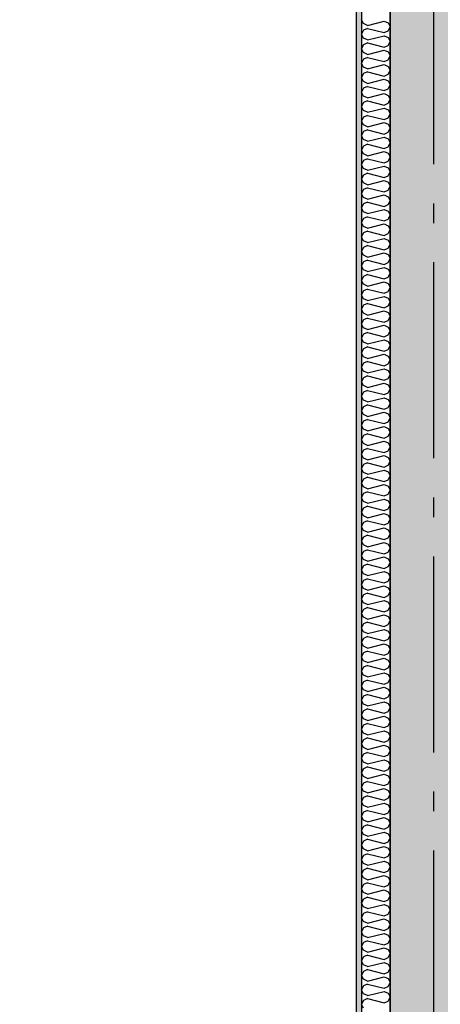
# Model space of a CAD drawing. Header units: millimetres. Extents: x -150 to 340931, y -1115 to 365939.
# Tile 143 of 253: x 293447 to 294519, y 350445 to 352956. Entities that reach past the tile are written whole.
import ezdxf
from ezdxf.enums import TextEntityAlignment as Align

# ---------------------------------------------------------------- set-up
doc = ezdxf.new("R2010")
doc.units = ezdxf.units.MM
doc.header["$LTSCALE"] = 0.5
doc.header["$MEASUREMENT"] = 0
doc.linetypes.add('Akselinje', pattern=[1500, 1000, -200, 100, -200])
doc.linetypes.add('PLINE', pattern=[0])
for name, color, linetype in [('232- Ikke-bærende yttervegger (Skravur)(Nye konstruksjoner)', 7, 'Continuous'), ('232- Ikke-bærende yttervegger(Nye konstruksjoner)', 7, 'Continuous'), ('242- Ikke-bærende innervegger (Skravur)(Nye konstruksjoner)', 7, 'Continuous'), ('242- Ikke-bærende innervegger(Nye konstruksjoner)', 7, 'Continuous'), ('82-- Modullinjer(Nye konstruksjoner)', 7, 'Continuous'), ('842-M___1_50 Målsetting bygning', 7, 'Continuous'), ('842-M___1_50 Målsetting bygning(Nye konstruksjoner)', 7, 'Continuous'), ('862- M___Nettoareal(Nye konstruksjoner)', 7, 'Continuous'), ('862- M___Nettoareal(Polylinje)(Nye konstruksjoner)', 7, 'Continuous'), ('862- M___Nettoareal(Tekst)(Nye konstruksjoner)', 7, 'Continuous')]:
    doc.layers.add(name, color=color, linetype=linetype)
doc.layers.add('236- Innvendig kledning og overflate(Nye konstruksjoner)', color=7, linetype='Continuous', lineweight=0)
doc.styles.add('GENERATED_STYLE_1', font='txt')
doc.styles.add('GENERATED_STYLE_3', font='arial.ttf')
doc.styles.add('GENERATED_STYLE_5', font='arial.ttf')
doc.dimstyles.new('GENERATED_STYLE__1', dxfattribs={"dimtxt": 100, "dimasz": 95, "dimexe": 0.18, "dimexo": 0.0625, "dimgap": 0, "dimtad": 1, "dimtih": 1, "dimtoh": 1, "dimdec": 0, "dimzin": 0, "dimdsep": 46, "dimtxsty": 'GENERATED_STYLE_3', "dimblk": 'ARROWHEAD_6', "dimblk1": 'ARROWHEAD_6', "dimblk2": 'ARROWHEAD_6', "dimcen": 0.09, "dimse1": 1, "dimse2": 1, "dimclrd": 256, "dimclre": 256, "dimclrt": 256, "dimadec": 1, "dimazin": 0, "dimtfac": 1, "dimtdec": 4, "dimtmove": 0, "dimatfit": 3, "dimfxl": 1, "dimtolj": 1, "dimtzin": 0, "dimarcsym": 0})
doc.dimstyles.new('GENERATED_STYLE__2', dxfattribs={"dimtxt": 100, "dimasz": 95, "dimexe": 0.18, "dimexo": 0.0625, "dimgap": 0, "dimtad": 1, "dimdec": 0, "dimzin": 0, "dimdsep": 46, "dimtxsty": 'GENERATED_STYLE_3', "dimblk": 'ARROWHEAD_6', "dimblk1": 'ARROWHEAD_6', "dimblk2": 'ARROWHEAD_6', "dimcen": 0.09, "dimse1": 1, "dimse2": 1, "dimclrd": 256, "dimclre": 256, "dimclrt": 256, "dimadec": 1, "dimazin": 0, "dimtfac": 1, "dimtdec": 4, "dimtmove": 0, "dimatfit": 3, "dimfxl": 1, "dimtolj": 1, "dimtzin": 0, "dimarcsym": 0})
doc.dimstyles.new('GENERATED_STYLE__4', dxfattribs={"dimtxt": 100, "dimasz": 95, "dimexe": 0.18, "dimexo": 0.0625, "dimgap": 0, "dimtad": 1, "dimdec": 0, "dimzin": 0, "dimdsep": 46, "dimtxsty": 'GENERATED_STYLE_3', "dimblk": 'ARROWHEAD_6', "dimblk1": 'ARROWHEAD_6', "dimblk2": 'ARROWHEAD_6', "dimcen": 0.09, "dimse1": 1, "dimse2": 1, "dimclrd": 256, "dimclre": 256, "dimclrt": 256, "dimadec": 1, "dimazin": 0, "dimtfac": 1, "dimtdec": 4, "dimtmove": 2, "dimatfit": 3, "dimfxl": 1, "dimtolj": 1, "dimtzin": 0, "dimarcsym": 0})

# ---------------------------------------------------------------- blocks, each defined once
blk = doc.blocks.new('LEILIGHET 7__2', base_point=(292118.6, 348580.7))
at = {"layer": '862- M___Nettoareal(Polylinje)(Nye konstruksjoner)', "linetype": 'PLINE', "flags": 128}
blk.add_lwpolyline([(294391, 356380.7), (286261, 356380.7), (286261, 348080.7), (289576, 348080.7), (289576, 349780.7), (294391, 349780.7)], close=True, dxfattribs=at)
at = {"layer": '862- M___Nettoareal(Tekst)(Nye konstruksjoner)', "style": 'GENERATED_STYLE_1'}
for tag, p in [('DUMMY_861', (288348.8, 358188.6)), ('ROOM_NAME', (287614.6, 358138.8)), ('DUMMY_862', (287614.6, 358000.4))]:
    blk.add_attdef(tag, text='', height=100, dxfattribs=at).set_placement(p, align=Align.TOP_LEFT)
blk = doc.blocks.new('STUE__37', base_point=(290949.5, 355025.2))
at = {"layer": '862- M___Nettoareal(Polylinje)(Nye konstruksjoner)', "linetype": 'PLINE', "flags": 128}
blk.add_lwpolyline([(289700, 349780.7), (294305, 349780.7), (294305, 356380.7), (289700, 356380.7), (289700, 355490.7), (289700, 354480.7)], close=True, dxfattribs=at)
at = {"layer": '862- M___Nettoareal(Tekst)(Nye konstruksjoner)', "style": 'GENERATED_STYLE_1'}
for tag, p in [('DUMMY_861', (291186.2, 355213.4)), ('ROOM_NAME', (290712.8, 355163.6)), ('DUMMY_862', (290712.8, 355025.2))]:
    blk.add_attdef(tag, text='', height=100, dxfattribs=at).set_placement(p, align=Align.TOP_LEFT)
blk = doc.blocks.new('Standard grid marker[85]', base_point=(294501, 363787.1))
at = {"layer": '82-- Modullinjer(Nye konstruksjoner)', "linetype": 'Akselinje'}
blk.add_line((294501, 363587.1), (294501, 339987.1), dxfattribs=at)
at = {"layer": '82-- Modullinjer(Nye konstruksjoner)', "style": 'GENERATED_STYLE_5'}
for tag, p in [('AC_MarkerText_1_0', (294501, 363963.5)), ('AC_MarkerText_1_1', (294501, 339713.5))]:
    blk.add_attdef(tag, text='', height=100, rotation=360, dxfattribs=at).set_placement(p, align=Align.TOP_CENTER)
blk = doc.blocks.new('*D774')
at = {"layer": '842-M___1_50 Målsetting bygning(Nye konstruksjoner)', "linetype": 'PLINE'}
for p, q in [((276294.5, 363585.1), (276294.5, 363772.6)), ((335668.8, 363585.1), (335668.8, 363772.6)), ((276344.5, 363728.9), (276244.5, 363628.9)), ((335618.8, 363628.9), (335718.8, 363728.9)), ((276219.5, 363678.9), (276294.5, 363678.9)), ((276294.5, 363678.9), (335668.8, 363678.9)), ((335668.8, 363678.9), (335743.8, 363678.9))]:
    blk.add_line(p, q, dxfattribs=at)
at = {"layer": '842-M___1_50 Målsetting bygning(Nye konstruksjoner)', "insert": (305772, 363698.9), "char_height": 100, "attachment_point": 7, "style": 'GENERATED_STYLE_3'}
blk.add_mtext('\\A1;{\\pql;\\fArial|b0|i0|c0|p0;\\W1.000000;59\xa0374}', dxfattribs=at)
blk = doc.blocks.new('ARROWHEAD_6')
at = {"linetype": 'Continuous'}
for p, q in [((-0.5, -0.5), (0.5, 0.5)), ((0, 0), (-1, 0))]:
    blk.add_line(p, q, dxfattribs=at)
blk = doc.blocks.new('*D902')
at = {"layer": '842-M___1_50 Målsetting bygning', "linetype": 'PLINE'}
for p, q in [((293925, 342391.1), (293925, 342578.6)), ((294391, 342391.1), (294391, 342578.6)), ((293975, 342534.9), (293875, 342434.9)), ((294441, 342534.9), (294341, 342434.9)), ((293925, 342484.9), (294391, 342484.9))]:
    blk.add_line(p, q, dxfattribs=at)
at = {"layer": '842-M___1_50 Målsetting bygning', "char_height": 100, "attachment_point": 7, "style": 'GENERATED_STYLE_3'}
for s, insert in [('\\A1;{\\pql;\\fArial|b0|i0|c0|p0;\\W1.000000;466}', (294043.6, 342504.9)), ('\\A1;{\\pql;\\fArial|b0|i0|c0|p0;\\W1.000000;220}', (294386.6, 342504.9))]:
    blk.add_mtext(s, dxfattribs=dict(at, insert=insert))
blk = doc.blocks.new('*D903')
at = {"layer": '842-M___1_50 Målsetting bygning', "linetype": 'PLINE'}
for p, q in [((294391, 342391.1), (294391, 342578.6)), ((294611, 342391.1), (294611, 342578.6)), ((294441, 342534.9), (294341, 342434.9)), ((294661, 342534.9), (294561, 342434.9)), ((294391, 342484.9), (294611, 342484.9))]:
    blk.add_line(p, q, dxfattribs=at)
blk = doc.blocks.new('*X1388')
at = {"layer": '242- Ikke-bærende innervegger (Skravur)(Nye konstruksjoner)', "linetype": 'PLINE'}
for p, q in [((294322.8, 352945.6), (294318, 352955.7)), ((294332.7, 352941.1), (294322.8, 352945.6)), ((294332.7, 352941.1), (294375.5, 352951.9)), ((294375.5, 352951.9), (294385.4, 352947.4)), ((294385.4, 352947.4), (294391, 352937.3)), ((294385.4, 352927.2), (294391, 352937.3)), ((294322.8, 352928.9), (294318, 352918.8)), ((294322.8, 352908.7), (294318, 352918.8)), ((294332.7, 352933.4), (294322.8, 352928.9)), ((294332.7, 352933.4), (294375.5, 352922.7)), ((294332.7, 352904.2), (294375.5, 352914.9)), ((294375.5, 352922.7), (294385.4, 352927.2)), ((294375.5, 352914.9), (294385.4, 352910.4)), ((294385.4, 352910.4), (294391, 352900.3)), ((294322.8, 352892), (294318, 352881.9)), ((294332.7, 352904.2), (294322.8, 352908.7)), ((294332.7, 352896.5), (294322.8, 352892)), ((294332.7, 352896.5), (294375.5, 352885.8)), ((294375.5, 352885.8), (294385.4, 352890.3)), ((294385.4, 352890.3), (294391, 352900.3)), ((294322.8, 352871.8), (294318, 352881.9)), ((294332.7, 352867.3), (294322.8, 352871.8)), ((294332.7, 352859.5), (294322.8, 352855)), ((294332.7, 352867.3), (294375.5, 352878)), ((294332.7, 352859.5), (294375.5, 352848.8)), ((294375.5, 352878), (294385.4, 352873.5)), ((294385.4, 352873.5), (294391, 352863.4)), ((294385.4, 352853.3), (294391, 352863.4)), ((294322.8, 352855), (294318, 352845)), ((294322.8, 352834.9), (294318, 352845)), ((294332.7, 352830.4), (294322.8, 352834.9)), ((294332.7, 352830.4), (294375.5, 352841.1)), ((294375.5, 352848.8), (294385.4, 352853.3)), ((294375.5, 352841.1), (294385.4, 352836.6)), ((294385.4, 352836.6), (294391, 352826.5)), ((294322.8, 352818.1), (294318, 352808)), ((294332.7, 352822.6), (294322.8, 352818.1)), ((294332.7, 352822.6), (294375.5, 352811.9)), ((294375.5, 352811.9), (294385.4, 352816.4)), ((294385.4, 352816.4), (294391, 352826.5)), ((294322.8, 352797.9), (294318, 352808)), ((294332.7, 352793.4), (294322.8, 352797.9)), ((294332.7, 352785.7), (294322.8, 352781.2)), ((294332.7, 352793.4), (294375.5, 352804.1)), ((294332.7, 352785.7), (294375.5, 352775)), ((294375.5, 352804.1), (294385.4, 352799.6)), ((294385.4, 352799.6), (294391, 352789.6)), ((294385.4, 352779.5), (294391, 352789.6)), ((294322.8, 352781.2), (294318, 352771.1)), ((294322.8, 352761), (294318, 352771.1)), ((294332.7, 352756.5), (294322.8, 352761)), ((294332.7, 352756.5), (294375.5, 352767.2)), ((294375.5, 352775), (294385.4, 352779.5)), ((294375.5, 352767.2), (294385.4, 352762.7)), ((294385.4, 352762.7), (294391, 352752.6)), ((294322.8, 352744.3), (294318, 352734.2)), ((294322.8, 352724.1), (294318, 352734.2)), ((294332.7, 352748.8), (294322.8, 352744.3)), ((294332.7, 352748.8), (294375.5, 352738)), ((294375.5, 352738), (294385.4, 352742.5)), ((294385.4, 352742.5), (294391, 352752.6)), ((294332.7, 352719.6), (294322.8, 352724.1)), ((294332.7, 352711.8), (294322.8, 352707.3)), ((294332.7, 352719.6), (294375.5, 352730.3)), ((294332.7, 352711.8), (294375.5, 352701.1)), ((294375.5, 352730.3), (294385.4, 352725.8)), ((294385.4, 352725.8), (294391, 352715.7)), ((294385.4, 352705.6), (294391, 352715.7)), ((294322.8, 352707.3), (294318, 352697.2)), ((294322.8, 352687.2), (294318, 352697.2)), ((294332.7, 352682.7), (294322.8, 352687.2)), ((294332.7, 352682.7), (294375.5, 352693.4)), ((294375.5, 352701.1), (294385.4, 352705.6)), ((294375.5, 352693.4), (294385.4, 352688.9)), ((294385.4, 352688.9), (294391, 352678.8)), ((294322.8, 352670.4), (294318, 352660.3)), ((294322.8, 352650.2), (294318, 352660.3)), ((294332.7, 352674.9), (294322.8, 352670.4)), ((294332.7, 352674.9), (294375.5, 352664.2)), ((294375.5, 352664.2), (294385.4, 352668.7)), ((294385.4, 352668.7), (294391, 352678.8)), ((294322.8, 352633.5), (294318, 352623.4)), ((294332.7, 352645.7), (294322.8, 352650.2)), ((294332.7, 352638), (294322.8, 352633.5)), ((294332.7, 352645.7), (294375.5, 352656.4)), ((294332.7, 352638), (294375.5, 352627.3)), ((294375.5, 352656.4), (294385.4, 352651.9)), ((294385.4, 352651.9), (294391, 352641.8)), ((294385.4, 352631.8), (294391, 352641.8)), ((294322.8, 352613.3), (294318, 352623.4)), ((294332.7, 352608.8), (294322.8, 352613.3)), ((294332.7, 352608.8), (294375.5, 352619.5)), ((294375.5, 352627.3), (294385.4, 352631.8)), ((294375.5, 352619.5), (294385.4, 352615)), ((294385.4, 352615), (294391, 352604.9)), ((294322.8, 352596.5), (294318, 352586.5)), ((294322.8, 352576.4), (294318, 352586.5)), ((294332.7, 352601), (294322.8, 352596.5)), ((294332.7, 352601), (294375.5, 352590.3)), ((294332.7, 352571.9), (294375.5, 352582.6)), ((294375.5, 352590.3), (294385.4, 352594.8)), ((294375.5, 352582.6), (294385.4, 352578.1)), ((294385.4, 352594.8), (294391, 352604.9)), ((294322.8, 352559.6), (294318, 352549.5)), ((294332.7, 352571.9), (294322.8, 352576.4)), ((294332.7, 352564.1), (294322.8, 352559.6)), ((294332.7, 352564.1), (294375.5, 352553.4)), ((294375.5, 352553.4), (294385.4, 352557.9)), ((294385.4, 352578.1), (294391, 352568)), ((294385.4, 352557.9), (294391, 352568)), ((294322.8, 352539.4), (294318, 352549.5)), ((294332.7, 352534.9), (294322.8, 352539.4)), ((294332.7, 352534.9), (294375.5, 352545.6)), ((294375.5, 352545.6), (294385.4, 352541.1)), ((294385.4, 352541.1), (294391, 352531.1)), ((294322.8, 352522.7), (294318, 352512.6)), ((294322.8, 352502.5), (294318, 352512.6)), ((294332.7, 352527.2), (294322.8, 352522.7)), ((294332.7, 352527.2), (294375.5, 352516.5)), ((294332.7, 352498), (294375.5, 352508.7)), ((294375.5, 352516.5), (294385.4, 352521)), ((294375.5, 352508.7), (294385.4, 352504.2)), ((294385.4, 352521), (294391, 352531.1)), ((294322.8, 352485.8), (294318, 352475.7)), ((294332.7, 352498), (294322.8, 352502.5)), ((294332.7, 352490.3), (294322.8, 352485.8)), ((294332.7, 352490.3), (294375.5, 352479.6)), ((294375.5, 352479.6), (294385.4, 352484.1)), ((294385.4, 352504.2), (294391, 352494.1)), ((294385.4, 352484.1), (294391, 352494.1)), ((294322.8, 352465.6), (294318, 352475.7)), ((294332.7, 352461.1), (294322.8, 352465.6)), ((294332.7, 352461.1), (294375.5, 352471.8)), ((294375.5, 352471.8), (294385.4, 352467.3)), ((294385.4, 352467.3), (294391, 352457.2)), ((294385.4, 352447.1), (294391, 352457.2)), ((294322.8, 352448.8), (294318, 352438.7)), ((294322.8, 352428.7), (294318, 352438.7)), ((294332.7, 352453.3), (294322.8, 352448.8)), ((294332.7, 352453.3), (294375.5, 352442.6)), ((294332.7, 352424.2), (294375.5, 352434.9)), ((294375.5, 352442.6), (294385.4, 352447.1)), ((294375.5, 352434.9), (294385.4, 352430.4)), ((294322.8, 352411.9), (294318, 352401.8)), ((294332.7, 352424.2), (294322.8, 352428.7)), ((294332.7, 352416.4), (294322.8, 352411.9)), ((294332.7, 352416.4), (294375.5, 352405.7)), ((294375.5, 352405.7), (294385.4, 352410.2)), ((294385.4, 352430.4), (294391, 352420.3)), ((294385.4, 352410.2), (294391, 352420.3)), ((294322.8, 352391.7), (294318, 352401.8)), ((294332.7, 352387.2), (294322.8, 352391.7)), ((294332.7, 352387.2), (294375.5, 352397.9)), ((294375.5, 352397.9), (294385.4, 352393.4)), ((294385.4, 352393.4), (294391, 352383.4)), ((294385.4, 352373.3), (294391, 352383.4)), ((294322.8, 352375), (294318, 352364.9)), ((294322.8, 352354.8), (294318, 352364.9)), ((294332.7, 352379.5), (294322.8, 352375)), ((294332.7, 352379.5), (294375.5, 352368.8)), ((294332.7, 352350.3), (294375.5, 352361)), ((294375.5, 352368.8), (294385.4, 352373.3)), ((294375.5, 352361), (294385.4, 352356.5)), ((294385.4, 352356.5), (294391, 352346.4)), ((294322.8, 352338), (294318, 352328)), ((294332.7, 352350.3), (294322.8, 352354.8)), ((294332.7, 352342.5), (294322.8, 352338)), ((294332.7, 352342.5), (294375.5, 352331.8)), ((294375.5, 352331.8), (294385.4, 352336.3)), ((294385.4, 352336.3), (294391, 352346.4)), ((294322.8, 352317.9), (294318, 352328)), ((294332.7, 352313.4), (294322.8, 352317.9)), ((294332.7, 352313.4), (294375.5, 352324.1)), ((294375.5, 352324.1), (294385.4, 352319.6)), ((294385.4, 352319.6), (294391, 352309.5)), ((294385.4, 352299.4), (294391, 352309.5)), ((294322.8, 352301.1), (294318, 352291)), ((294322.8, 352280.9), (294318, 352291)), ((294332.7, 352305.6), (294322.8, 352301.1)), ((294332.7, 352305.6), (294375.5, 352294.9)), ((294332.7, 352276.4), (294375.5, 352287.2)), ((294375.5, 352294.9), (294385.4, 352299.4)), ((294375.5, 352287.2), (294385.4, 352282.7)), ((294385.4, 352282.7), (294391, 352272.6)), ((294322.8, 352264.2), (294318, 352254.1)), ((294332.7, 352276.4), (294322.8, 352280.9)), ((294332.7, 352268.7), (294322.8, 352264.2)), ((294332.7, 352268.7), (294375.5, 352258)), ((294375.5, 352258), (294385.4, 352262.5)), ((294385.4, 352262.5), (294391, 352272.6)), ((294322.8, 352244), (294318, 352254.1)), ((294332.7, 352239.5), (294322.8, 352244)), ((294332.7, 352231.8), (294322.8, 352227.3)), ((294332.7, 352239.5), (294375.5, 352250.2)), ((294332.7, 352231.8), (294375.5, 352221.1)), ((294375.5, 352250.2), (294385.4, 352245.7)), ((294385.4, 352245.7), (294391, 352235.6)), ((294385.4, 352225.6), (294391, 352235.6)), ((294322.8, 352227.3), (294318, 352217.2)), ((294322.8, 352207.1), (294318, 352217.2)), ((294332.7, 352202.6), (294322.8, 352207.1)), ((294332.7, 352202.6), (294375.5, 352213.3)), ((294375.5, 352221.1), (294385.4, 352225.6)), ((294375.5, 352213.3), (294385.4, 352208.8)), ((294385.4, 352208.8), (294391, 352198.7)), ((294322.8, 352190.3), (294318, 352180.3)), ((294332.7, 352194.8), (294322.8, 352190.3)), ((294332.7, 352194.8), (294375.5, 352184.1)), ((294375.5, 352184.1), (294385.4, 352188.6)), ((294385.4, 352188.6), (294391, 352198.7)), ((294322.8, 352170.2), (294318, 352180.3)), ((294332.7, 352165.7), (294322.8, 352170.2)), ((294332.7, 352157.9), (294322.8, 352153.4)), ((294332.7, 352165.7), (294375.5, 352176.4)), ((294332.7, 352157.9), (294375.5, 352147.2)), ((294375.5, 352176.4), (294385.4, 352171.9)), ((294385.4, 352171.9), (294391, 352161.8)), ((294385.4, 352151.7), (294391, 352161.8)), ((294322.8, 352153.4), (294318, 352143.3)), ((294322.8, 352133.2), (294318, 352143.3)), ((294332.7, 352128.7), (294322.8, 352133.2)), ((294332.7, 352128.7), (294375.5, 352139.4)), ((294375.5, 352147.2), (294385.4, 352151.7)), ((294375.5, 352139.4), (294385.4, 352134.9)), ((294385.4, 352134.9), (294391, 352124.9)), ((294322.8, 352116.5), (294318, 352106.4)), ((294322.8, 352096.3), (294318, 352106.4)), ((294332.7, 352121), (294322.8, 352116.5)), ((294332.7, 352121), (294375.5, 352110.3)), ((294375.5, 352110.3), (294385.4, 352114.8)), ((294385.4, 352114.8), (294391, 352124.9)), ((294332.7, 352091.8), (294322.8, 352096.3)), ((294332.7, 352084.1), (294322.8, 352079.6)), ((294332.7, 352091.8), (294375.5, 352102.5)), ((294332.7, 352084.1), (294375.5, 352073.3)), ((294375.5, 352102.5), (294385.4, 352098)), ((294385.4, 352098), (294391, 352087.9)), ((294385.4, 352077.8), (294391, 352087.9)), ((294322.8, 352079.6), (294318, 352069.5)), ((294322.8, 352059.4), (294318, 352069.5)), ((294332.7, 352054.9), (294322.8, 352059.4)), ((294332.7, 352054.9), (294375.5, 352065.6)), ((294375.5, 352073.3), (294385.4, 352077.8)), ((294375.5, 352065.6), (294385.4, 352061.1)), ((294385.4, 352061.1), (294391, 352051)), ((294322.8, 352042.6), (294318, 352032.5)), ((294322.8, 352022.5), (294318, 352032.5)), ((294332.7, 352047.1), (294322.8, 352042.6)), ((294332.7, 352047.1), (294375.5, 352036.4)), ((294375.5, 352036.4), (294385.4, 352040.9)), ((294385.4, 352040.9), (294391, 352051)), ((294322.8, 352005.7), (294318, 351995.6)), ((294332.7, 352018), (294322.8, 352022.5)), ((294332.7, 352010.2), (294322.8, 352005.7)), ((294332.7, 352018), (294375.5, 352028.7)), ((294332.7, 352010.2), (294375.5, 351999.5)), ((294375.5, 352028.7), (294385.4, 352024.2)), ((294385.4, 352024.2), (294391, 352014.1)), ((294385.4, 352004), (294391, 352014.1)), ((294322.8, 351985.5), (294318, 351995.6)), ((294332.7, 351981), (294322.8, 351985.5)), ((294332.7, 351981), (294375.5, 351991.7)), ((294375.5, 351999.5), (294385.4, 352004)), ((294375.5, 351991.7), (294385.4, 351987.2)), ((294385.4, 351987.2), (294391, 351977.1)), ((294322.8, 351968.8), (294318, 351958.7)), ((294322.8, 351948.6), (294318, 351958.7)), ((294332.7, 351973.3), (294322.8, 351968.8)), ((294332.7, 351973.3), (294375.5, 351962.6)), ((294332.7, 351944.1), (294375.5, 351954.8)), ((294375.5, 351962.6), (294385.4, 351967.1)), ((294375.5, 351954.8), (294385.4, 351950.3)), ((294385.4, 351967.1), (294391, 351977.1)), ((294322.8, 351931.8), (294318, 351921.8)), ((294332.7, 351944.1), (294322.8, 351948.6)), ((294332.7, 351936.3), (294322.8, 351931.8)), ((294332.7, 351936.3), (294375.5, 351925.6)), ((294375.5, 351925.6), (294385.4, 351930.1)), ((294385.4, 351950.3), (294391, 351940.2)), ((294385.4, 351930.1), (294391, 351940.2)), ((294322.8, 351911.7), (294318, 351921.8)), ((294332.7, 351907.2), (294322.8, 351911.7)), ((294332.7, 351907.2), (294375.5, 351917.9)), ((294375.5, 351917.9), (294385.4, 351913.4)), ((294385.4, 351913.4), (294391, 351903.3)), ((294322.8, 351894.9), (294318, 351884.8)), ((294322.8, 351874.7), (294318, 351884.8)), ((294332.7, 351899.4), (294322.8, 351894.9)), ((294332.7, 351899.4), (294375.5, 351888.7)), ((294332.7, 351870.2), (294375.5, 351880.9)), ((294375.5, 351888.7), (294385.4, 351893.2)), ((294375.5, 351880.9), (294385.4, 351876.4)), ((294385.4, 351893.2), (294391, 351903.3)), ((294322.8, 351858), (294318, 351847.9)), ((294332.7, 351870.2), (294322.8, 351874.7)), ((294332.7, 351862.5), (294322.8, 351858)), ((294332.7, 351862.5), (294375.5, 351851.8)), ((294375.5, 351851.8), (294385.4, 351856.3)), ((294385.4, 351876.4), (294391, 351866.4)), ((294385.4, 351856.3), (294391, 351866.4)), ((294322.8, 351837.8), (294318, 351847.9)), ((294332.7, 351833.3), (294322.8, 351837.8)), ((294332.7, 351833.3), (294375.5, 351844)), ((294375.5, 351844), (294385.4, 351839.5)), ((294385.4, 351839.5), (294391, 351829.4)), ((294385.4, 351819.4), (294391, 351829.4)), ((294322.8, 351821.1), (294318, 351811)), ((294322.8, 351800.9), (294318, 351811)), ((294332.7, 351825.6), (294322.8, 351821.1)), ((294332.7, 351825.6), (294375.5, 351814.9)), ((294332.7, 351796.4), (294375.5, 351807.1)), ((294375.5, 351814.9), (294385.4, 351819.4)), ((294375.5, 351807.1), (294385.4, 351802.6)), ((294322.8, 351784.1), (294318, 351774)), ((294332.7, 351796.4), (294322.8, 351800.9)), ((294332.7, 351788.6), (294322.8, 351784.1)), ((294332.7, 351788.6), (294375.5, 351777.9)), ((294375.5, 351777.9), (294385.4, 351782.4)), ((294385.4, 351802.6), (294391, 351792.5)), ((294385.4, 351782.4), (294391, 351792.5)), ((294322.8, 351764), (294318, 351774)), ((294332.7, 351759.5), (294322.8, 351764)), ((294332.7, 351759.5), (294375.5, 351770.2)), ((294375.5, 351770.2), (294385.4, 351765.7)), ((294385.4, 351765.7), (294391, 351755.6)), ((294385.4, 351745.5), (294391, 351755.6)), ((294322.8, 351747.2), (294318, 351737.1)), ((294322.8, 351727), (294318, 351737.1)), ((294332.7, 351751.7), (294322.8, 351747.2)), ((294332.7, 351751.7), (294375.5, 351741)), ((294332.7, 351722.5), (294375.5, 351733.2)), ((294375.5, 351741), (294385.4, 351745.5)), ((294375.5, 351733.2), (294385.4, 351728.7)), ((294385.4, 351728.7), (294391, 351718.7)), ((294322.8, 351710.3), (294318, 351700.2)), ((294332.7, 351722.5), (294322.8, 351727)), ((294332.7, 351714.8), (294322.8, 351710.3)), ((294332.7, 351714.8), (294375.5, 351704.1)), ((294375.5, 351704.1), (294385.4, 351708.6)), ((294385.4, 351708.6), (294391, 351718.7)), ((294322.8, 351690.1), (294318, 351700.2)), ((294332.7, 351685.6), (294322.8, 351690.1)), ((294332.7, 351685.6), (294375.5, 351696.3)), ((294375.5, 351696.3), (294385.4, 351691.8)), ((294385.4, 351691.8), (294391, 351681.7)), ((294385.4, 351671.6), (294391, 351681.7)), ((294322.8, 351673.3), (294318, 351663.3)), ((294322.8, 351653.2), (294318, 351663.3)), ((294332.7, 351677.8), (294322.8, 351673.3)), ((294332.7, 351677.8), (294375.5, 351667.1)), ((294332.7, 351648.7), (294375.5, 351659.4)), ((294375.5, 351667.1), (294385.4, 351671.6)), ((294375.5, 351659.4), (294385.4, 351654.9)), ((294385.4, 351654.9), (294391, 351644.8)), ((294322.8, 351636.4), (294318, 351626.3)), ((294332.7, 351648.7), (294322.8, 351653.2)), ((294332.7, 351640.9), (294322.8, 351636.4)), ((294332.7, 351640.9), (294375.5, 351630.2)), ((294375.5, 351630.2), (294385.4, 351634.7)), ((294385.4, 351634.7), (294391, 351644.8)), ((294322.8, 351616.2), (294318, 351626.3)), ((294332.7, 351611.7), (294322.8, 351616.2)), ((294332.7, 351604), (294322.8, 351599.5)), ((294332.7, 351611.7), (294375.5, 351622.5)), ((294332.7, 351604), (294375.5, 351593.3)), ((294375.5, 351622.5), (294385.4, 351618)), ((294385.4, 351618), (294391, 351607.9)), ((294385.4, 351597.8), (294391, 351607.9)), ((294322.8, 351599.5), (294318, 351589.4)), ((294322.8, 351579.3), (294318, 351589.4)), ((294332.7, 351574.8), (294322.8, 351579.3)), ((294332.7, 351574.8), (294375.5, 351585.5)), ((294375.5, 351593.3), (294385.4, 351597.8)), ((294375.5, 351585.5), (294385.4, 351581)), ((294385.4, 351581), (294391, 351570.9)), ((294322.8, 351562.6), (294318, 351552.5)), ((294332.7, 351567.1), (294322.8, 351562.6)), ((294332.7, 351567.1), (294375.5, 351556.4)), ((294375.5, 351556.4), (294385.4, 351560.9)), ((294385.4, 351560.9), (294391, 351570.9)), ((294322.8, 351542.4), (294318, 351552.5)), ((294332.7, 351537.9), (294322.8, 351542.4)), ((294332.7, 351530.1), (294322.8, 351525.6)), ((294332.7, 351537.9), (294375.5, 351548.6)), ((294332.7, 351530.1), (294375.5, 351519.4)), ((294375.5, 351548.6), (294385.4, 351544.1)), ((294385.4, 351544.1), (294391, 351534)), ((294385.4, 351523.9), (294391, 351534)), ((294322.8, 351525.6), (294318, 351515.6)), ((294322.8, 351505.5), (294318, 351515.6)), ((294332.7, 351501), (294322.8, 351505.5)), ((294332.7, 351501), (294375.5, 351511.7)), ((294375.5, 351519.4), (294385.4, 351523.9)), ((294375.5, 351511.7), (294385.4, 351507.2)), ((294385.4, 351507.2), (294391, 351497.1)), ((294322.8, 351488.7), (294318, 351478.6)), ((294322.8, 351468.5), (294318, 351478.6)), ((294332.7, 351493.2), (294322.8, 351488.7)), ((294332.7, 351493.2), (294375.5, 351482.5)), ((294375.5, 351482.5), (294385.4, 351487)), ((294385.4, 351487), (294391, 351497.1)), ((294332.7, 351464), (294322.8, 351468.5)), ((294332.7, 351456.3), (294322.8, 351451.8)), ((294332.7, 351464), (294375.5, 351474.7)), ((294332.7, 351456.3), (294375.5, 351445.6)), ((294375.5, 351474.7), (294385.4, 351470.2)), ((294385.4, 351470.2), (294391, 351460.2)), ((294385.4, 351450.1), (294391, 351460.2)), ((294322.8, 351451.8), (294318, 351441.7)), ((294322.8, 351431.6), (294318, 351441.7)), ((294332.7, 351427.1), (294322.8, 351431.6)), ((294332.7, 351427.1), (294375.5, 351437.8)), ((294375.5, 351445.6), (294385.4, 351450.1)), ((294375.5, 351437.8), (294385.4, 351433.3)), ((294385.4, 351433.3), (294391, 351423.2)), ((294322.8, 351414.9), (294318, 351404.8)), ((294322.8, 351394.7), (294318, 351404.8)), ((294332.7, 351419.4), (294322.8, 351414.9)), ((294332.7, 351419.4), (294375.5, 351408.6)), ((294375.5, 351408.6), (294385.4, 351413.1)), ((294385.4, 351413.1), (294391, 351423.2)), ((294322.8, 351377.9), (294318, 351367.8)), ((294332.7, 351390.2), (294322.8, 351394.7)), ((294332.7, 351382.4), (294322.8, 351377.9)), ((294332.7, 351390.2), (294375.5, 351400.9)), ((294332.7, 351382.4), (294375.5, 351371.7)), ((294375.5, 351400.9), (294385.4, 351396.4)), ((294385.4, 351396.4), (294391, 351386.3)), ((294385.4, 351376.2), (294391, 351386.3)), ((294322.8, 351357.8), (294318, 351367.8)), ((294332.7, 351353.3), (294322.8, 351357.8)), ((294332.7, 351353.3), (294375.5, 351364)), ((294375.5, 351371.7), (294385.4, 351376.2)), ((294375.5, 351364), (294385.4, 351359.5)), ((294385.4, 351359.5), (294391, 351349.4)), ((294322.8, 351341), (294318, 351330.9)), ((294322.8, 351320.8), (294318, 351330.9)), ((294332.7, 351345.5), (294322.8, 351341)), ((294332.7, 351345.5), (294375.5, 351334.8)), ((294332.7, 351316.3), (294375.5, 351327)), ((294375.5, 351334.8), (294385.4, 351339.3)), ((294375.5, 351327), (294385.4, 351322.5)), ((294385.4, 351339.3), (294391, 351349.4)), ((294322.8, 351304.1), (294318, 351294)), ((294332.7, 351316.3), (294322.8, 351320.8)), ((294332.7, 351308.6), (294322.8, 351304.1)), ((294332.7, 351308.6), (294375.5, 351297.9)), ((294375.5, 351297.9), (294385.4, 351302.4)), ((294385.4, 351322.5), (294391, 351312.4)), ((294385.4, 351302.4), (294391, 351312.4)), ((294322.8, 351283.9), (294318, 351294)), ((294332.7, 351279.4), (294322.8, 351283.9)), ((294332.7, 351279.4), (294375.5, 351290.1)), ((294375.5, 351290.1), (294385.4, 351285.6)), ((294385.4, 351285.6), (294391, 351275.5)), ((294322.8, 351267.1), (294318, 351257.1)), ((294322.8, 351247), (294318, 351257.1)), ((294332.7, 351271.6), (294322.8, 351267.1)), ((294332.7, 351271.6), (294375.5, 351260.9)), ((294332.7, 351242.5), (294375.5, 351253.2)), ((294375.5, 351260.9), (294385.4, 351265.4)), ((294375.5, 351253.2), (294385.4, 351248.7)), ((294385.4, 351265.4), (294391, 351275.5)), ((294322.8, 351230.2), (294318, 351220.1)), ((294332.7, 351242.5), (294322.8, 351247)), ((294332.7, 351234.7), (294322.8, 351230.2)), ((294332.7, 351234.7), (294375.5, 351224)), ((294375.5, 351224), (294385.4, 351228.5)), ((294385.4, 351248.7), (294391, 351238.6)), ((294385.4, 351228.5), (294391, 351238.6)), ((294322.8, 351210), (294318, 351220.1)), ((294332.7, 351205.5), (294322.8, 351210)), ((294332.7, 351205.5), (294375.5, 351216.2)), ((294375.5, 351216.2), (294385.4, 351211.7)), ((294385.4, 351211.7), (294391, 351201.7)), ((294385.4, 351191.6), (294391, 351201.7)), ((294322.8, 351193.3), (294318, 351183.2)), ((294322.8, 351173.1), (294318, 351183.2)), ((294332.7, 351197.8), (294322.8, 351193.3)), ((294332.7, 351197.8), (294375.5, 351187.1)), ((294332.7, 351168.6), (294375.5, 351179.3)), ((294375.5, 351187.1), (294385.4, 351191.6)), ((294375.5, 351179.3), (294385.4, 351174.8)), ((294322.8, 351156.4), (294318, 351146.3)), ((294332.7, 351168.6), (294322.8, 351173.1)), ((294332.7, 351160.9), (294322.8, 351156.4)), ((294332.7, 351160.9), (294375.5, 351150.2)), ((294375.5, 351150.2), (294385.4, 351154.7)), ((294385.4, 351174.8), (294391, 351164.7)), ((294385.4, 351154.7), (294391, 351164.7)), ((294322.8, 351136.2), (294318, 351146.3)), ((294332.7, 351131.7), (294322.8, 351136.2)), ((294332.7, 351131.7), (294375.5, 351142.4)), ((294375.5, 351142.4), (294385.4, 351137.9)), ((294385.4, 351137.9), (294391, 351127.8)), ((294385.4, 351117.7), (294391, 351127.8)), ((294322.8, 351119.4), (294318, 351109.3)), ((294322.8, 351099.3), (294318, 351109.3)), ((294332.7, 351123.9), (294322.8, 351119.4)), ((294332.7, 351123.9), (294375.5, 351113.2)), ((294332.7, 351094.8), (294375.5, 351105.5)), ((294375.5, 351113.2), (294385.4, 351117.7)), ((294375.5, 351105.5), (294385.4, 351101)), ((294385.4, 351101), (294391, 351090.9)), ((294322.8, 351082.5), (294318, 351072.4)), ((294332.7, 351094.8), (294322.8, 351099.3)), ((294332.7, 351087), (294322.8, 351082.5)), ((294332.7, 351087), (294375.5, 351076.3)), ((294375.5, 351076.3), (294385.4, 351080.8)), ((294385.4, 351080.8), (294391, 351090.9)), ((294322.8, 351062.3), (294318, 351072.4)), ((294332.7, 351057.8), (294322.8, 351062.3)), ((294332.7, 351057.8), (294375.5, 351068.5)), ((294375.5, 351068.5), (294385.4, 351064)), ((294385.4, 351064), (294391, 351054)), ((294385.4, 351043.9), (294391, 351054)), ((294322.8, 351045.6), (294318, 351035.5)), ((294322.8, 351025.4), (294318, 351035.5)), ((294332.7, 351050.1), (294322.8, 351045.6)), ((294332.7, 351050.1), (294375.5, 351039.4)), ((294332.7, 351020.9), (294375.5, 351031.6)), ((294375.5, 351039.4), (294385.4, 351043.9)), ((294375.5, 351031.6), (294385.4, 351027.1)), ((294385.4, 351027.1), (294391, 351017)), ((294322.8, 351008.6), (294318, 350998.6)), ((294332.7, 351020.9), (294322.8, 351025.4)), ((294332.7, 351013.1), (294322.8, 351008.6)), ((294332.7, 351013.1), (294375.5, 351002.4)), ((294375.5, 351002.4), (294385.4, 351006.9)), ((294385.4, 351006.9), (294391, 351017)), ((294322.8, 350988.5), (294318, 350998.6)), ((294332.7, 350984), (294322.8, 350988.5)), ((294332.7, 350976.2), (294322.8, 350971.7)), ((294332.7, 350984), (294375.5, 350994.7)), ((294332.7, 350976.2), (294375.5, 350965.5)), ((294375.5, 350994.7), (294385.4, 350990.2)), ((294385.4, 350990.2), (294391, 350980.1)), ((294385.4, 350970), (294391, 350980.1)), ((294322.8, 350971.7), (294318, 350961.6)), ((294322.8, 350951.5), (294318, 350961.6)), ((294332.7, 350947), (294322.8, 350951.5)), ((294332.7, 350947), (294375.5, 350957.8)), ((294375.5, 350965.5), (294385.4, 350970)), ((294375.5, 350957.8), (294385.4, 350953.3)), ((294385.4, 350953.3), (294391, 350943.2)), ((294322.8, 350934.8), (294318, 350924.7)), ((294332.7, 350939.3), (294322.8, 350934.8)), ((294332.7, 350939.3), (294375.5, 350928.6)), ((294375.5, 350928.6), (294385.4, 350933.1)), ((294385.4, 350933.1), (294391, 350943.2)), ((294322.8, 350914.6), (294318, 350924.7)), ((294332.7, 350910.1), (294322.8, 350914.6)), ((294332.7, 350902.4), (294322.8, 350897.9)), ((294332.7, 350910.1), (294375.5, 350920.8)), ((294332.7, 350902.4), (294375.5, 350891.7)), ((294375.5, 350920.8), (294385.4, 350916.3)), ((294385.4, 350916.3), (294391, 350906.2)), ((294385.4, 350896.2), (294391, 350906.2)), ((294322.8, 350897.9), (294318, 350887.8)), ((294322.8, 350877.7), (294318, 350887.8)), ((294332.7, 350873.2), (294322.8, 350877.7)), ((294332.7, 350873.2), (294375.5, 350883.9)), ((294375.5, 350891.7), (294385.4, 350896.2)), ((294375.5, 350883.9), (294385.4, 350879.4)), ((294385.4, 350879.4), (294391, 350869.3)), ((294322.8, 350860.9), (294318, 350850.9)), ((294322.8, 350840.8), (294318, 350850.9)), ((294332.7, 350865.4), (294322.8, 350860.9)), ((294332.7, 350865.4), (294375.5, 350854.7)), ((294375.5, 350854.7), (294385.4, 350859.2)), ((294385.4, 350859.2), (294391, 350869.3)), ((294332.7, 350836.3), (294322.8, 350840.8)), ((294332.7, 350828.5), (294322.8, 350824)), ((294332.7, 350836.3), (294375.5, 350847)), ((294332.7, 350828.5), (294375.5, 350817.8)), ((294375.5, 350847), (294385.4, 350842.5)), ((294385.4, 350842.5), (294391, 350832.4)), ((294385.4, 350822.3), (294391, 350832.4)), ((294322.8, 350824), (294318, 350813.9)), ((294322.8, 350803.8), (294318, 350813.9)), ((294332.7, 350799.3), (294322.8, 350803.8)), ((294332.7, 350799.3), (294375.5, 350810)), ((294375.5, 350817.8), (294385.4, 350822.3)), ((294375.5, 350810), (294385.4, 350805.5)), ((294385.4, 350805.5), (294391, 350795.5)), ((294322.8, 350787.1), (294318, 350777)), ((294322.8, 350766.9), (294318, 350777)), ((294332.7, 350791.6), (294322.8, 350787.1)), ((294332.7, 350791.6), (294375.5, 350780.9)), ((294375.5, 350780.9), (294385.4, 350785.4)), ((294385.4, 350785.4), (294391, 350795.5)), ((294322.8, 350750.2), (294318, 350740.1)), ((294332.7, 350762.4), (294322.8, 350766.9)), ((294332.7, 350754.7), (294322.8, 350750.2)), ((294332.7, 350762.4), (294375.5, 350773.1)), ((294332.7, 350754.7), (294375.5, 350743.9)), ((294375.5, 350773.1), (294385.4, 350768.6)), ((294385.4, 350768.6), (294391, 350758.5)), ((294385.4, 350748.4), (294391, 350758.5)), ((294322.8, 350730), (294318, 350740.1)), ((294332.7, 350725.5), (294322.8, 350730)), ((294332.7, 350725.5), (294375.5, 350736.2)), ((294375.5, 350743.9), (294385.4, 350748.4)), ((294375.5, 350736.2), (294385.4, 350731.7)), ((294385.4, 350731.7), (294391, 350721.6)), ((294322.8, 350713.2), (294318, 350703.1)), ((294322.8, 350693.1), (294318, 350703.1)), ((294332.7, 350717.7), (294322.8, 350713.2)), ((294332.7, 350717.7), (294375.5, 350707)), ((294332.7, 350688.6), (294375.5, 350699.3)), ((294375.5, 350707), (294385.4, 350711.5)), ((294375.5, 350699.3), (294385.4, 350694.8)), ((294385.4, 350711.5), (294391, 350721.6)), ((294322.8, 350676.3), (294318, 350666.2)), ((294332.7, 350688.6), (294322.8, 350693.1)), ((294332.7, 350680.8), (294322.8, 350676.3)), ((294332.7, 350680.8), (294375.5, 350670.1)), ((294375.5, 350670.1), (294385.4, 350674.6)), ((294385.4, 350694.8), (294391, 350684.7)), ((294385.4, 350674.6), (294391, 350684.7)), ((294322.8, 350656.1), (294318, 350666.2)), ((294332.7, 350651.6), (294322.8, 350656.1)), ((294332.7, 350651.6), (294375.5, 350662.3)), ((294375.5, 350662.3), (294385.4, 350657.8)), ((294385.4, 350657.8), (294391, 350647.7)), ((294322.8, 350639.4), (294318, 350629.3)), ((294322.8, 350619.2), (294318, 350629.3)), ((294332.7, 350643.9), (294322.8, 350639.4)), ((294332.7, 350643.9), (294375.5, 350633.2)), ((294332.7, 350614.7), (294375.5, 350625.4)), ((294375.5, 350633.2), (294385.4, 350637.7)), ((294375.5, 350625.4), (294385.4, 350620.9)), ((294385.4, 350637.7), (294391, 350647.7)), ((294322.8, 350602.4), (294318, 350592.4)), ((294332.7, 350614.7), (294322.8, 350619.2)), ((294332.7, 350606.9), (294322.8, 350602.4)), ((294332.7, 350606.9), (294375.5, 350596.2)), ((294375.5, 350596.2), (294385.4, 350600.7)), ((294385.4, 350620.9), (294391, 350610.8)), ((294385.4, 350600.7), (294391, 350610.8)), ((294322.8, 350582.3), (294318, 350592.4)), ((294332.7, 350577.8), (294322.8, 350582.3)), ((294332.7, 350577.8), (294375.5, 350588.5)), ((294375.5, 350588.5), (294385.4, 350584)), ((294385.4, 350584), (294391, 350573.9)), ((294385.4, 350563.8), (294391, 350573.9)), ((294322.8, 350565.5), (294318, 350555.4)), ((294322.8, 350545.3), (294318, 350555.4)), ((294332.7, 350570), (294322.8, 350565.5)), ((294332.7, 350570), (294375.5, 350559.3)), ((294332.7, 350540.8), (294375.5, 350551.5)), ((294375.5, 350559.3), (294385.4, 350563.8)), ((294375.5, 350551.5), (294385.4, 350547)), ((294322.8, 350528.6), (294318, 350518.5)), ((294332.7, 350540.8), (294322.8, 350545.3)), ((294332.7, 350533.1), (294322.8, 350528.6)), ((294332.7, 350533.1), (294375.5, 350522.4)), ((294375.5, 350522.4), (294385.4, 350526.9)), ((294385.4, 350547), (294391, 350537)), ((294385.4, 350526.9), (294391, 350537)), ((294322.8, 350508.4), (294318, 350518.5)), ((294332.7, 350503.9), (294322.8, 350508.4)), ((294332.7, 350503.9), (294375.5, 350514.6)), ((294375.5, 350514.6), (294385.4, 350510.1)), ((294385.4, 350510.1), (294391, 350500)), ((294385.4, 350490), (294391, 350500)), ((294322.8, 350491.7), (294318, 350481.6)), ((294322.8, 350471.5), (294318, 350481.6)), ((294332.7, 350496.2), (294322.8, 350491.7)), ((294332.7, 350496.2), (294375.5, 350485.5)), ((294332.7, 350467), (294375.5, 350477.7)), ((294375.5, 350485.5), (294385.4, 350490)), ((294375.5, 350477.7), (294385.4, 350473.2)), ((294385.4, 350473.2), (294391, 350463.1)), ((294322.8, 350454.7), (294318, 350444.6)), ((294332.7, 350467), (294322.8, 350471.5)), ((294332.7, 350459.2), (294322.8, 350454.7)), ((294332.7, 350459.2), (294375.5, 350448.5)), ((294375.5, 350448.5), (294385.4, 350453)), ((294385.4, 350453), (294391, 350463.1)), ((294322.8, 350434.6), (294318, 350444.6))]:
    blk.add_line(p, q, dxfattribs=at)
blk = doc.blocks.new('*D1642')
at = {"layer": '842-M___1_50 Målsetting bygning(Nye konstruksjoner)', "linetype": 'PLINE'}
for p, q in [((289687, 353434.8), (289687, 353622.3)), ((289639, 353578.6), (289539, 353478.6)), ((289737, 353578.6), (289637, 353478.6)), ((289589, 353528.6), (289687, 353528.6)), ((289687, 353528.6), (294318, 353528.6))]:
    blk.add_line(p, q, dxfattribs=at)
blk = doc.blocks.new('*D1643')
at = {"layer": '842-M___1_50 Målsetting bygning(Nye konstruksjoner)', "linetype": 'PLINE'}
for p, q in [((294318, 353434.8), (294318, 353622.3)), ((289737, 353578.6), (289637, 353478.6)), ((294268, 353478.6), (294368, 353578.6)), ((289687, 353528.6), (294318, 353528.6)), ((294318, 353528.6), (294391, 353528.6))]:
    blk.add_line(p, q, dxfattribs=at)
at = {"layer": '842-M___1_50 Målsetting bygning(Nye konstruksjoner)', "char_height": 100, "attachment_point": 7, "rotation": 360, "style": 'GENERATED_STYLE_3'}
for s, insert in [('\\A1;{\\pql;\\fArial|b0|i0|c0|p0;\\W1.000000;4\xa0631}', (291830.9, 353548.6)), ('\\A1;{\\pql;\\fArial|b0|i0|c0|p0;\\W1.000000;73}', (294107, 353548.6))]:
    blk.add_mtext(s, dxfattribs=dict(at, insert=insert))

msp = doc.modelspace()

# ---------------------------------------------------------------- hatches: boundary and pattern name
at = {"layer": '232- Ikke-bærende yttervegger (Skravur)(Nye konstruksjoner)', "linetype": 'Continuous'}
h = msp.add_hatch(dxfattribs=at)
h.set_pattern_fill('Betong_strukturell', color=256, style=0, pattern_type=2)
h.set_pattern_definition([(90.00001, (0, 0), (311.76916, 6e-05), [30, -150]), (90.00001, (-155.9, 90), (311.76916, 6e-05), [30, -150]), (150.00001, (0, 0), (155.88452, 270.00004), [30, -150]), (150.00001, (-4e-05, 180), (155.88452, 270.00004), [30, -150]), (210.00001, (-6e-06, 30), (-155.88463, 269.99998), [30, -150]), (210.00001, (-4e-05, 210), (-155.88463, 269.99998), [30, -150]), (90.000012, (-30, -6e-06), (60.000002, 1.2e-05), [0, -60.000002, 0, -90.000004]), (135.000012, (-30, 30), (42.4264, 42.426417), [0, -45.000002, 0, -75.000003])])
h.paths.add_polyline_path([(294391, 356590.6), (294391, 347870.7), (294611, 347870.7), (294611, 356590.6)])
at = {"layer": '242- Ikke-bærende innervegger (Skravur)(Nye konstruksjoner)', "linetype": 'Continuous'}
h = msp.add_hatch(dxfattribs=at)
h.set_pattern_fill('Prikker_tett', color=256, style=0, pattern_type=2)
h.set_pattern_definition([(0, (0, 0), (0, 43.30127), [0, -25]), (0, (12.5, 21.65), (0, 43.30127), [0, -25])])
h.paths.add_polyline_path([(294305, 356380.7), (294305, 349780.7), (294318, 349780.7), (294318, 356380.7)])

# ---------------------------------------------------------------- linework, layer by layer
at = {"layer": '232- Ikke-bærende yttervegger(Nye konstruksjoner)', "linetype": 'PLINE', "flags": 128}
msp.add_lwpolyline([(294391, 356590.6), (294391, 347870.7)], dxfattribs=at)
at = {"layer": '236- Innvendig kledning og overflate(Nye konstruksjoner)', "linetype": 'PLINE', "flags": 128}
msp.add_lwpolyline([(294305, 356380.7), (294305, 349780.7)], dxfattribs=at)
at = {"layer": '242- Ikke-bærende innervegger(Nye konstruksjoner)', "linetype": 'PLINE'}
msp.add_line((294318, 356380.7), (294318, 349780.7), dxfattribs=at)
at = {"layer": '242- Ikke-bærende innervegger(Nye konstruksjoner)', "linetype": 'PLINE', "flags": 128}
msp.add_lwpolyline([(294391, 349780.7), (294391, 356380.7)], dxfattribs=at)

# ---------------------------------------------------------------- block references
at = {"layer": '242- Ikke-bærende innervegger(Nye konstruksjoner)'}
msp.add_blockref('*X1388', (0, 0), dxfattribs=at)
at = {"layer": '82-- Modullinjer(Nye konstruksjoner)', "linetype": 'PLINE'}
msp.add_blockref('Standard grid marker[85]', (294501, 363787.1), dxfattribs=at)
at = {"layer": '862- M___Nettoareal(Nye konstruksjoner)', "linetype": 'Continuous'}
for name, p in [('LEILIGHET 7__2', (292118.6, 348580.7)), ('STUE__37', (290949.5, 355025.2))]:
    msp.add_blockref(name, p, dxfattribs=at)

# ---------------------------------------------------------------- dimensions: what is measured, and where the dimension line sits
at = {"layer": '842-M___1_50 Målsetting bygning', "linetype": 'Continuous'}
for base, p1, p2, picture, middle in [((294391, 342484.9), (293925, 349780.7), (294391, 352230.7), '*D902', (294157.8, 342554.9)), ((294611, 342484.9), (294391, 352230.7), (294611, 352230.7), '*D903', (294500.8, 342554.9))]:
    dim = msp.add_linear_dim(base=base, p1=p1, p2=p2, dimstyle='GENERATED_STYLE__1', dxfattribs=at)
    dim.commit()
    dim.dimension.update_dxf_attribs({"geometry": picture, "text_midpoint": middle, "dimtype": 160})
at = {"layer": '842-M___1_50 Målsetting bygning(Nye konstruksjoner)', "linetype": 'Continuous'}
dim = msp.add_linear_dim(base=(335668.8, 363678.9), p1=(276294.5, 358685.2), p2=(335668.8, 339845.1), dimstyle='GENERATED_STYLE__1', dxfattribs=at)
dim.commit()
dim.dimension.update_dxf_attribs({"geometry": '*D774', "text_midpoint": (305981.5, 363748.9), "dimtype": 160})
for base, p1, p2, dimstyle, picture, middle in [((294318, 353528.6), (289687, 352074.2), (294318, 353080.7), 'GENERATED_STYLE__2', '*D1643', (292002.5, 353598.6)), ((289687, 353528.6), (289589, 352025.2), (289687, 352074.2), 'GENERATED_STYLE__4', '*D1642', (289442.4, 353598.6))]:
    dim = msp.add_linear_dim(base=base, p1=p1, p2=p2, angle=360, dimstyle=dimstyle, dxfattribs=at)
    dim.commit()
    dim.dimension.update_dxf_attribs({"geometry": picture, "text_midpoint": middle, "dimtype": 160, "text_rotation": 360})

doc.saveas('drawing.dxf')
